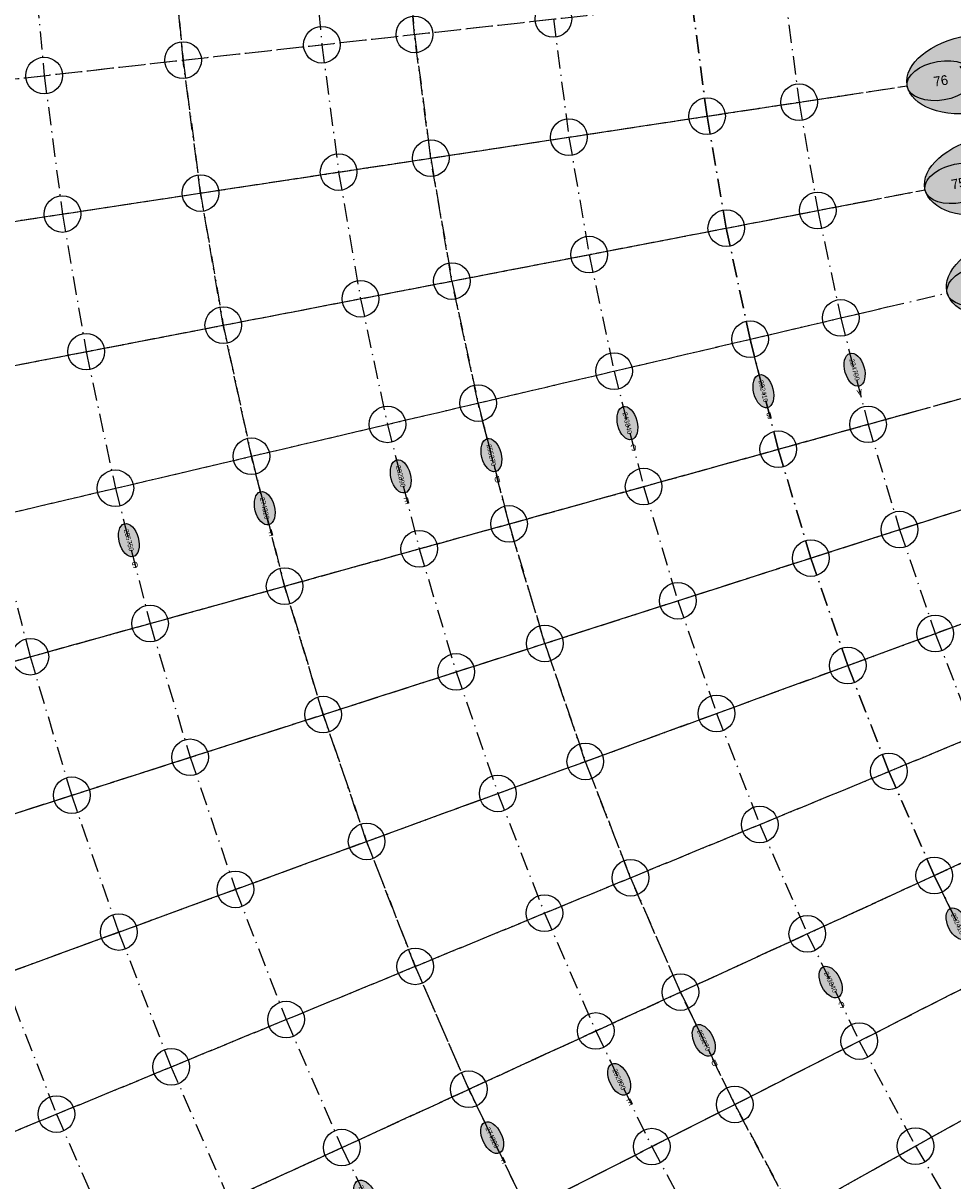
# Model space of a CAD drawing. Header units: millimetres. Extents: x 15650620 to 16199301, y 17929595 to 18752968.
# Tile 21 of 26: x 15887975 to 15964032, y 18293242 to 18387994. Entities that reach past the tile are written whole.
import ezdxf
from ezdxf.enums import TextEntityAlignment as Align

# ---------------------------------------------------------------- set-up
doc = ezdxf.new("R2010")
doc.units = ezdxf.units.MM
doc.header["$LTSCALE"] = 100
doc.linetypes.add('B_GRIDLINE', pattern=[41, 15, -5, 1, -5, 15])
for name, color, linetype in [('S-GRID-2000', 232, 'B_GRIDLINE'), ('S-GRID-2000-IDEN', 13, 'B_GRIDLINE'), ('S-GRID-300-AR05', 232, 'B_GRIDLINE'), ('S-GRID-300-AR06', 232, 'B_GRIDLINE'), ('S-GRID-300-AR06-IDEN', 13, 'B_GRIDLINE'), ('S-GRID-300-AR07', 232, 'B_GRIDLINE'), ('S-GRID-300-AR07-IDEN', 13, 'B_GRIDLINE'), ('S-GRID-600', 232, 'B_GRIDLINE'), ('S-GRID-600-IDEN', 13, 'Continuous')]:
    doc.layers.add(name, color=color, linetype=linetype)
doc.layers.add('S-GRID-POINTS', color=9, linetype='Continuous', plot=False)
doc.styles.add('CAA-ENG', font='caa_eng.shx')
doc.styles.add('CAA_ENG', font='caa_eng.shx')

# ---------------------------------------------------------------- blocks, each defined once
blk = doc.blocks.new('agrbb-wblock')
h = blk.add_hatch(color=255)
edge = h.paths.add_edge_path()
edge.add_ellipse((1392, 24), major_axis=(1392, 24), ratio=0.572643, start_angle=0, end_angle=360)
at = {"linetype": 'Continuous'}
blk.add_ellipse((1392, 24), major_axis=(1392, 24), ratio=0.572643, dxfattribs=at)
at = {"style": 'CAA-ENG'}
blk.add_attdef('1', text='', height=400, dxfattribs=at).set_placement((1392, 24), align=Align.MIDDLE_CENTER)

msp = doc.modelspace()

# ---------------------------------------------------------------- linework, layer by layer
at = {"layer": 'S-GRID-2000'}
for p, q in [((15847275, 18378989), (15959169, 18391426)), ((15848987, 18365963), (15960295, 18382866)), ((15851219, 18353017), (15961761, 18374357)), ((15857321, 18340958), (15963567, 18365914)), ((15857226, 18327444), (15965709, 18357550)), ((15860991, 18314858), (15968184, 18349278)), ((15865257, 18302432), (15970987, 18341112)), ((15873203, 18291500), (15974115, 18333065)), ((15875262, 18278143), (15977563, 18325149)), ((15880985, 18266317), (15981324, 18317377)), ((15887176, 18254730), (15985393, 18309762))]:
    msp.add_line(p, q, dxfattribs=at)
for points in [[(15929972, 18407787), (15930466, 18398047), (15931349, 18388334), (15932621, 18378663), (15934277, 18369051), (15936317, 18359513), (15938737, 18350065), (15941533, 18340720), (15944700, 18331495), (15948234, 18322404), (15952128, 18313462), (15956377, 18304682), (15960974, 18296079), (15965910, 18287667)], [(15941396, 18408138), (15941867, 18398854), (15942709, 18389596), (15943921, 18380379), (15945500, 18371218), (15947445, 18362127), (15949751, 18353121), (15952416, 18344215), (15955434, 18335422), (15958802, 18326757), (15962514, 18318234), (15966564, 18309866), (15970945, 18301666), (15975650, 18293649), (15978964, 18288411)], [(15949013, 18408372), (15949468, 18399393), (15950283, 18390438), (15951455, 18381523), (15952982, 18372662), (15954863, 18363870), (15957093, 18355159), (15959671, 18346545), (15962590, 18338040), (15965848, 18329660), (15969438, 18321416), (15973355, 18313322), (15977593, 18305391), (15982144, 18297636), (15985349, 18292570)], [(15899506, 18406852), (15900062, 18395894), (15901056, 18384966), (15902486, 18374087), (15904350, 18363274), (15906645, 18352544), (15909367, 18341914), (15912512, 18331402), (15916075, 18321023), (15920051, 18310796), (15924432, 18300736), (15929212, 18290859)], [(15910931, 18407203), (15911464, 18396702), (15912416, 18386229), (15913786, 18375803), (15915573, 18365440), (15917772, 18355157), (15920381, 18344971), (15923395, 18334896), (15926810, 18324950), (15930619, 18315149), (15934818, 18305508), (15939399, 18296043), (15944355, 18286767)], [(15918547, 18407437), (15919065, 18397240), (15919989, 18387071), (15921320, 18376947), (15923055, 18366885), (15925190, 18356900), (15927723, 18347008), (15930650, 18337226), (15933966, 18327568), (15937665, 18318051), (15941742, 18308690), (15946190, 18299498), (15951002, 18290492)], [(15867771, 18405878), (15868391, 18393651), (15869500, 18381459), (15871096, 18369321), (15873176, 18357256), (15875736, 18345284), (15878773, 18333424), (15882283, 18321694), (15886258, 18310115), (15890693, 18298704), (15895582, 18287479)], [(15904814, 18291721), (15900088, 18302573), (15895800, 18313606), (15891956, 18324801), (15888563, 18336141), (15885627, 18347607), (15883151, 18359182), (15881141, 18370846), (15879598, 18382581), (15878526, 18394369), (15877926, 18406189)], [(15888082, 18406501), (15888661, 18395087), (15889696, 18383704), (15891186, 18372371), (15893127, 18361107), (15895518, 18349930), (15898353, 18338857), (15901630, 18327907), (15905341, 18317096), (15909482, 18306443), (15914046, 18295963), (15919025, 18285675)]]:
    msp.add_lwpolyline(points, dxfattribs=at)
at = {"layer": 'S-GRID-300-AR05'}
for p, q in [((15879544, 18280110), (15972994, 18323050)), ((15885185, 18268455), (15976843, 18315097)), ((15891287, 18257033), (15981007, 18307304))]:
    msp.add_line(p, q, dxfattribs=at)
for points in [[(15986004, 18278210), (15982416, 18283263), (15980673, 18285826), (15978964, 18288411), (15975650, 18293649), (15970945, 18301666), (15966564, 18309866), (15962514, 18318234)], [(15952128, 18313462), (15956377, 18304682), (15960974, 18296079), (15965910, 18287667), (15969387, 18282172), (15971180, 18279459), (15973009, 18276771), (15976773, 18271469)], [(15967542, 18264728), (15963602, 18270279), (15961687, 18273093), (15959810, 18275933), (15956170, 18281686), (15951002, 18290492), (15946190, 18299498), (15941742, 18308690)], [(15934818, 18305508), (15939399, 18296043), (15944355, 18286767), (15949677, 18277698), (15953425, 18271773), (15955358, 18268849), (15957330, 18265951), (15961389, 18260234)], [(15952158, 18253494), (15947923, 18259459), (15945865, 18262483), (15943848, 18265534), (15939937, 18271717), (15934383, 18281180), (15929212, 18290859), (15924432, 18300736)], [(15914046, 18295963), (15919025, 18285675), (15924412, 18275593), (15930197, 18265735), (15934271, 18259295), (15936372, 18256117), (15938515, 18252966), (15942927, 18246753)]]:
    msp.add_lwpolyline(points, dxfattribs=at)
at = {"layer": 'S-GRID-300-AR06'}
for p, q in [((15858554, 18341248), (15958673, 18364764)), ((15861767, 18328704), (15960864, 18356206)), ((15865478, 18316298), (15963397, 18347741)), ((15869683, 18304051), (15966266, 18339385)), ((15874374, 18291982), (15969467, 18331150)), ((15879544, 18280110), (15972994, 18323050))]:
    msp.add_line(p, q, dxfattribs=at)
for points in [[(15954863, 18363870), (15957093, 18355159), (15959671, 18346545), (15962590, 18338040), (15965848, 18329660), (15969438, 18321416)], [(15962514, 18318234), (15958802, 18326757), (15955434, 18335422), (15952416, 18344215), (15949751, 18353121), (15947445, 18362127)], [(15936317, 18359513), (15938737, 18350065), (15941533, 18340720), (15944700, 18331495), (15948234, 18322404), (15952128, 18313462)], [(15941742, 18308690), (15941742, 18308690), (15937665, 18318051), (15933966, 18327568), (15930650, 18337226), (15927723, 18347008), (15925190, 18356900)], [(15917772, 18355157), (15920381, 18344971), (15923395, 18334896), (15926810, 18324950), (15930619, 18315149), (15934818, 18305508)], [(15924432, 18300736), (15924432, 18300736), (15920051, 18310796), (15916075, 18321023), (15912512, 18331402), (15909367, 18341914), (15906645, 18352544)], [(15895518, 18349930), (15898353, 18338857), (15901630, 18327907), (15905341, 18317096), (15909482, 18306443), (15914046, 18295963)], [(15904814, 18291721), (15904814, 18291721), (15900088, 18302573), (15895800, 18313606), (15891956, 18324801), (15888563, 18336141), (15885627, 18347607)], [(15875736, 18345284), (15875736, 18345284), (15878773, 18333424), (15882283, 18321694), (15886258, 18310115), (15890693, 18298704), (15895582, 18287479)]]:
    msp.add_lwpolyline(points, dxfattribs=at)
at = {"layer": 'S-GRID-300-AR06-IDEN'}
for points in [[(15963821, 18315533), (15962514, 18318234)], [(15952128, 18313462), (15953435, 18310761)], [(15943049, 18305989), (15941742, 18308690)], [(15934818, 18305508), (15936125, 18302807)], [(15925739, 18298035), (15924432, 18300736)], [(15914046, 18295963), (15915353, 18293262)]]:
    msp.add_lwpolyline(points, dxfattribs=at)
at = {"layer": 'S-GRID-300-AR07'}
for p, q in [((15851959, 18379509), (15954172, 18390870)), ((15853646, 18366671), (15955324, 18382111)), ((15855846, 18353910), (15956825, 18373404)), ((15858554, 18341248), (15958673, 18364764))]:
    msp.add_line(p, q, dxfattribs=at)
for points in [[(15929972, 18407788), (15930466, 18398047), (15931349, 18388334), (15932621, 18378663), (15934277, 18369051), (15936317, 18359513)], [(15947445, 18362127), (15945500, 18371218), (15943921, 18380379), (15942709, 18389596), (15941867, 18398854), (15941396, 18408139)], [(15949013, 18408373), (15949468, 18399393), (15950283, 18390438), (15951455, 18381523), (15952982, 18372662), (15954863, 18363870)], [(15906645, 18352544), (15904350, 18363274), (15902486, 18374087), (15901056, 18384966), (15900062, 18395894), (15899506, 18406853)], [(15910931, 18407204), (15910931, 18407204), (15911464, 18396702), (15912416, 18386229), (15913786, 18375803), (15915573, 18365440), (15917772, 18355157)], [(15925190, 18356900), (15923055, 18366885), (15921320, 18376947), (15919989, 18387071), (15919065, 18397240), (15918547, 18407437)], [(15888082, 18406502), (15888082, 18406502), (15888661, 18395087), (15889696, 18383704), (15891186, 18372371), (15893127, 18361107), (15895518, 18349930)]]:
    msp.add_lwpolyline(points, dxfattribs=at)
at = {"layer": 'S-GRID-300-AR07-IDEN'}
for points in [[(15954863, 18363870), (15955607, 18360963)], [(15948189, 18359220), (15947445, 18362127)], [(15936317, 18359513), (15937062, 18356607)], [(15925935, 18353993), (15925190, 18356900)], [(15917772, 18355157), (15918517, 18352251)], [(15907389, 18349637), (15906645, 18352544)], [(15895518, 18349930), (15896262, 18347023)]]:
    msp.add_lwpolyline(points, dxfattribs=at)
at = {"layer": 'S-GRID-600'}
for p, q in [((15847275, 18378989), (15959169, 18391426)), ((15852394, 18366481), (15960295, 18382866)), ((15854602, 18353670), (15961761, 18374357)), ((15857321, 18340958), (15963567, 18365914)), ((15860546, 18328365), (15965709, 18357550)), ((15864272, 18315911), (15968184, 18349278)), ((15868493, 18303616), (15970987, 18341112)), ((15873203, 18291500), (15974115, 18333065)), ((15878393, 18279581), (15977563, 18325149)), ((15884056, 18267880), (15981324, 18317377)), ((15890182, 18256414), (15985393, 18309762))]:
    msp.add_line(p, q, dxfattribs=at)
for points in [[(15929972, 18407788), (15930466, 18398047), (15931349, 18388334), (15932621, 18378663), (15934277, 18369051), (15936317, 18359513), (15938737, 18350065), (15941533, 18340720), (15944700, 18331495), (15948234, 18322404), (15952128, 18313462), (15956377, 18304682), (15960974, 18296079), (15965910, 18287667)], [(15941396, 18408139), (15941867, 18398854), (15942709, 18389596), (15943921, 18380379), (15945500, 18371218), (15947445, 18362127), (15949751, 18353121), (15952416, 18344215), (15955434, 18335422), (15958802, 18326757), (15962514, 18318234), (15966564, 18309866), (15970945, 18301666), (15975650, 18293649), (15978964, 18288411)], [(15949013, 18408373), (15949468, 18399393), (15950283, 18390438), (15951455, 18381523), (15952982, 18372662), (15954863, 18363870), (15957093, 18355159), (15959671, 18346545), (15962590, 18338040), (15965848, 18329660), (15969438, 18321416), (15973355, 18313322), (15977593, 18305391), (15982144, 18297636), (15985349, 18292570)], [(15899506, 18406853), (15899506, 18406853), (15900062, 18395894), (15901056, 18384966), (15902486, 18374087), (15904350, 18363274), (15906645, 18352544), (15909367, 18341914), (15912512, 18331402), (15916075, 18321023), (15920051, 18310796), (15924432, 18300736), (15929212, 18290859)], [(15910931, 18407204), (15911464, 18396702), (15912416, 18386229), (15913786, 18375803), (15915573, 18365440), (15917772, 18355157), (15920381, 18344971), (15923395, 18334896), (15926810, 18324950), (15930619, 18315149), (15934818, 18305508), (15939399, 18296043), (15944355, 18286767)], [(15918547, 18407437), (15918547, 18407437), (15919065, 18397240), (15919989, 18387071), (15921320, 18376947), (15923055, 18366885), (15925190, 18356900), (15927723, 18347008), (15930650, 18337226), (15933966, 18327568), (15937665, 18318051), (15941742, 18308690), (15946190, 18299498), (15951002, 18290492)], [(15867771, 18405879), (15868391, 18393651), (15869500, 18381459), (15871096, 18369321), (15873176, 18357256), (15875736, 18345284), (15878773, 18333424), (15882283, 18321694), (15886258, 18310115), (15890693, 18298704), (15895582, 18287479)], [(15904814, 18291721), (15900088, 18302573), (15895800, 18313606), (15891956, 18324801), (15888563, 18336141), (15885627, 18347607), (15883151, 18359182), (15881141, 18370846), (15879598, 18382581), (15878526, 18394369), (15877926, 18406190)], [(15888082, 18406502), (15888082, 18406502), (15888661, 18395087), (15889696, 18383704), (15891186, 18372371), (15893127, 18361107), (15895518, 18349930), (15898353, 18338857), (15901630, 18327907), (15905341, 18317096), (15909482, 18306443), (15914046, 18295963), (15919025, 18285675)]]:
    msp.add_lwpolyline(points, dxfattribs=at)
at = {"layer": 'S-GRID-POINTS'}
for centre in [(15931349, 18388334), (15919989, 18387071), (15912416, 18386229), (15901056, 18384966), (15889696, 18383704), (15951455, 18381523), (15943921, 18380379), (15932621, 18378663), (15921320, 18376947), (15913786, 18375803), (15902486, 18374087), (15891186, 18372371), (15952982, 18372662), (15945500, 18371218), (15934277, 18369051), (15923055, 18366885), (15915573, 18365440), (15954863, 18363870), (15904350, 18363274), (15947445, 18362127), (15893127, 18361107), (15936317, 18359513), (15925190, 18356900), (15917772, 18355157), (15957093, 18355159), (15949751, 18353121), (15906645, 18352544), (15938737, 18350065), (15895518, 18349930), (15927723, 18347008), (15959671, 18346545), (15920381, 18344971), (15952416, 18344215), (15909367, 18341914), (15941533, 18340720), (15898353, 18338857), (15962590, 18338040), (15930650, 18337226), (15888563, 18336141), (15923395, 18334896), (15955434, 18335422), (15912512, 18331402), (15944700, 18331495), (15901630, 18327907), (15933966, 18327568), (15958802, 18326757), (15891956, 18324801), (15926810, 18324950), (15948234, 18322404), (15916075, 18321023), (15937665, 18318051), (15962514, 18318234), (15905341, 18317096), (15930619, 18315149), (15895800, 18313606), (15952128, 18313462), (15920051, 18310796), (15941742, 18308690), (15909482, 18306443), (15934818, 18305508), (15956377, 18304682), (15900088, 18302573), (15924432, 18300736), (15946190, 18299498), (15890693, 18298704), (15960974, 18296079), (15914046, 18295963), (15939399, 18296043)]:
    msp.add_circle(centre, 1500, dxfattribs=at)

# ---------------------------------------------------------------- block references
at = {"layer": 'S-GRID-2000-IDEN', "xscale": 4, "yscale": 4, "zscale": 4}
for p, rotation, values in [((15960288, 18382914), 8.634484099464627, {'1': '76'}), ((15961753, 18374405), 10.9264688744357, {'1': '75'}), ((15963556, 18365961), 13.21845364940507, {'1': '74'})]:
    msp.add_blockref('agrbb-wblock', p, dxfattribs=dict(at, rotation=rotation)).add_auto_attribs(values)
at = {"layer": 'S-GRID-300-AR06-IDEN'}
for p, rotation, values in [((15963821, 18315533), 294.8190435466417, {'1': '232410'}), ((15953435, 18310761), 294.8192466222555, {'1': '243840'}), ((15943049, 18305989), 294.819431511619, {'1': '255270'}), ((15936125, 18302807), 294.8195458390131, {'1': '262890'}), ((15925739, 18298035), 294.8197054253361, {'1': '274320'}), ((15915353, 18293262), 295.4619490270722, {'1': '285750'})]:
    msp.add_blockref('agrbb-wblock', p, dxfattribs=dict(at, rotation=rotation)).add_auto_attribs(values)
at = {"layer": 'S-GRID-300-AR07-IDEN'}
for p, rotation, values in [((15955605, 18360968), 285.2181358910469, {'1': '224790'}), ((15948189, 18359220), 283.3591171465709, {'1': '232410'}), ((15937062, 18356607), 283.3593203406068, {'1': '243840'}), ((15925935, 18353993), 283.3595053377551, {'1': '255270'}), ((15918517, 18352251), 283.3596197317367, {'1': '262890'}), ((15907389, 18349637), 283.3609874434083, {'1': '274320'}), ((15896262, 18347023), 284.0020230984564, {'1': '285750'})]:
    msp.add_blockref('agrbb-wblock', p, dxfattribs=dict(at, rotation=rotation)).add_auto_attribs(values)
at = {"layer": 'S-GRID-600-IDEN', "xscale": 2, "yscale": 2, "zscale": 2}
for p, rotation, values in [((15960302, 18382817), 8.634484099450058, {'1': '76'}), ((15961770, 18374309), 10.9264688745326, {'1': '75'}), ((15963578, 18365867), 13.21845364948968, {'1': '74'})]:
    msp.add_blockref('agrbb-wblock', p, dxfattribs=dict(at, rotation=rotation)).add_auto_attribs(values)

# ---------------------------------------------------------------- texts
at = {"layer": 'S-GRID-300-AR06-IDEN', "style": 'CAA-ENG'}
for s, rotation, p in [('C', 205.8201, (15954929, 18307651)), ('D', 205.82028, (15944526, 18302869)), ('E', 205.8204, (15937607, 18299690)), ('F', 205.82056, (15927228, 18294921))]:
    msp.add_text(s, height=500, rotation=rotation, dxfattribs=at).set_placement(p, align=Align.MIDDLE_CENTER)
at = {"layer": 'S-GRID-300-AR07-IDEN'}
for s, rotation, style, p in [('A', 196.21899, 'CAA-ENG', (15956420, 18357752)), ('B', 194.35997, 'CAA-ENG', (15949003, 18355865)), ('C', 194.36017, 'CAA-ENG', (15937908, 18353262)), ('D', 194.36036, 'CAA-ENG', (15926763, 18350642)), ('E', 194.36047, 'CAA-ENG', (15919350, 18348901)), ('F', 194.36184, 'CAA-ENG', (15908230, 18346290)), ('G', 194.86368, 'CAA_ENG', (15897115, 18343664))]:
    msp.add_text(s, height=500, rotation=rotation, dxfattribs=dict(at, style=style)).set_placement(p, align=Align.MIDDLE_CENTER)

doc.saveas('drawing.dxf')
